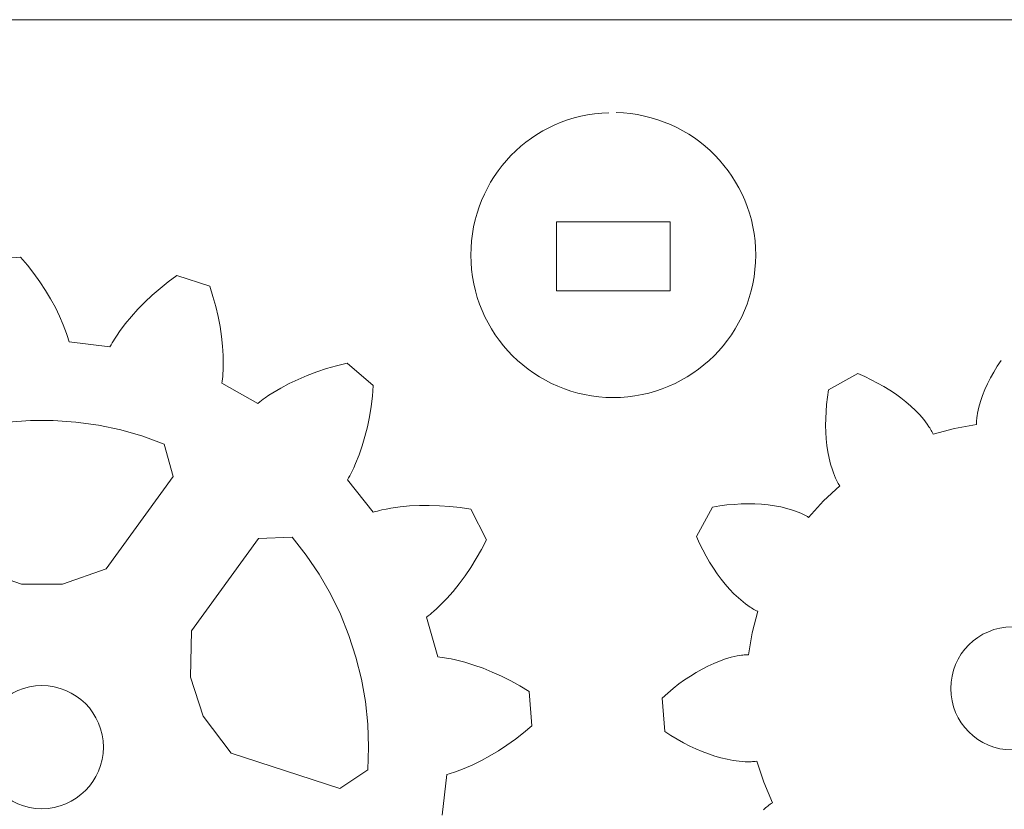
# Model space of a CAD drawing. Header units: centimetres. Extents: x -12.1 to 12.1, y -9.6 to 9.6.
# Tile 9 of 11: x 3.1 to 7.7, y 6 to 9.6. Entities that reach past the tile are written whole.
import ezdxf

# ---------------------------------------------------------------- set-up
doc = ezdxf.new("R2010")
doc.units = ezdxf.units.CM
doc.header["$MEASUREMENT"] = 0
doc.layers.add('layer 1', color=7, linetype='Continuous')

msp = doc.modelspace()

# ---------------------------------------------------------------- linework, layer by layer
at = {"layer": 'layer 1', "color": 250, "lineweight": 9}
for points in [[(-11.90028, 9.63703), (-11.90028, 9.63703), (11.90028, 9.63703), (11.90028, 9.63703)], [(2.99266, 8.52225), (2.99266, 8.52225), (3.15281, 8.53486), (3.15281, 8.53486)], [(3.15281, 8.53486), (3.15281, 8.53486), (3.18464, 8.49677), (3.18464, 8.49677)], [(3.18464, 8.49677), (3.18464, 8.49677), (3.21454, 8.45823), (3.21454, 8.45823)], [(3.21454, 8.45823), (3.21454, 8.45823), (3.24246, 8.4193), (3.24246, 8.4193)], [(3.24246, 8.4193), (3.24246, 8.4193), (3.26837, 8.38002), (3.26837, 8.38002)], [(3.80051, 8.38888), (3.80051, 8.38888), (3.83857, 8.41937), (3.83857, 8.41937)], [(3.83857, 8.41937), (3.83857, 8.41937), (3.87842, 8.44898), (3.87842, 8.44898)], [(3.87842, 8.44898), (3.87842, 8.44898), (4.0312, 8.39933), (4.0312, 8.39933)], [(3.26837, 8.38002), (3.26837, 8.38002), (3.29222, 8.34047), (3.29222, 8.34047)], [(3.76426, 8.35754), (3.76426, 8.35754), (3.80051, 8.38888), (3.80051, 8.38888)], [(4.0312, 8.39933), (4.0312, 8.39933), (4.04603, 8.35197), (4.04603, 8.35197)], [(3.29222, 8.34047), (3.29222, 8.34047), (3.31394, 8.30069), (3.31394, 8.30069)], [(3.69748, 8.2925), (3.69748, 8.2925), (3.72991, 8.3254), (3.72991, 8.3254)], [(3.72991, 8.3254), (3.72991, 8.3254), (3.76426, 8.35754), (3.76426, 8.35754)], [(4.04603, 8.35197), (4.04603, 8.35197), (4.05891, 8.30492), (4.05891, 8.30492)], [(3.31394, 8.30069), (3.31394, 8.30069), (3.33346, 8.26074), (3.33346, 8.26074)], [(3.66708, 8.25889), (3.66708, 8.25889), (3.69748, 8.2925), (3.69748, 8.2925)], [(4.05891, 8.30492), (4.05891, 8.30492), (4.06981, 8.25826), (4.06981, 8.25826)], [(3.33346, 8.26074), (3.33346, 8.26074), (3.35068, 8.22069), (3.35068, 8.22069)], [(3.63877, 8.2246), (3.63877, 8.2246), (3.66708, 8.25889), (3.66708, 8.25889)], [(4.06981, 8.25826), (4.06981, 8.25826), (4.07871, 8.21206), (4.07871, 8.21206)], [(3.35068, 8.22069), (3.35068, 8.22069), (3.35839, 8.20064), (3.35839, 8.20064)], [(3.35839, 8.20064), (3.35839, 8.20064), (3.36547, 8.18059), (3.36547, 8.18059)], [(3.6005, 8.17198), (3.6005, 8.17198), (3.61267, 8.18968), (3.61267, 8.18968)], [(3.61267, 8.18968), (3.61267, 8.18968), (3.63877, 8.2246), (3.63877, 8.2246)], [(4.07871, 8.21206), (4.07871, 8.21206), (4.08561, 8.16639), (4.08561, 8.16639)], [(3.36547, 8.18059), (3.36547, 8.18059), (3.36877, 8.17056), (3.36877, 8.17056)], [(3.36877, 8.17056), (3.36877, 8.17056), (3.3719, 8.16055), (3.3719, 8.16055)], [(3.3719, 8.16055), (3.3719, 8.16055), (3.37485, 8.15053), (3.37485, 8.15053)], [(3.37485, 8.15053), (3.37485, 8.15053), (3.37762, 8.14052), (3.37762, 8.14052)], [(3.37762, 8.14052), (3.37762, 8.14052), (3.56776, 8.11801), (3.56776, 8.11801)], [(3.57801, 8.13615), (3.57801, 8.13615), (3.58339, 8.14516), (3.58339, 8.14516)], [(3.58339, 8.14516), (3.58339, 8.14516), (3.58893, 8.15414), (3.58893, 8.15414)], [(3.58893, 8.15414), (3.58893, 8.15414), (3.6005, 8.17198), (3.6005, 8.17198)], [(4.08561, 8.16639), (4.08561, 8.16639), (4.09045, 8.12133), (4.09045, 8.12133)], [(3.56776, 8.11801), (3.56776, 8.11801), (3.5728, 8.1271), (3.5728, 8.1271)], [(3.5728, 8.1271), (3.5728, 8.1271), (3.57801, 8.13615), (3.57801, 8.13615)], [(4.09045, 8.12133), (4.09045, 8.12133), (4.09319, 8.07695), (4.09319, 8.07695)], [(4.09319, 8.07695), (4.09319, 8.07695), (4.09378, 8.03335), (4.09378, 8.03335)], [(7.68868, 8.02807), (7.68868, 8.02807), (7.70634, 8.05496), (7.70634, 8.05496)], [(4.09323, 8.01189), (4.09323, 8.01189), (4.0921, 7.99065), (4.0921, 7.99065)], [(4.09378, 8.03335), (4.09378, 8.03335), (4.09323, 8.01189), (4.09323, 8.01189)], [(4.52825, 8.00152), (4.52825, 8.00152), (4.57372, 8.01661), (4.57372, 8.01661)], [(4.57372, 8.01661), (4.57372, 8.01661), (4.62057, 8.03021), (4.62057, 8.03021)], [(4.62057, 8.03021), (4.62057, 8.03021), (4.6687, 8.04231), (4.6687, 8.04231)], [(4.6687, 8.04231), (4.6687, 8.04231), (4.79086, 7.93798), (4.79086, 7.93798)], [(7.67231, 8.00101), (7.67231, 8.00101), (7.68868, 8.02807), (7.68868, 8.02807)], [(4.08926, 7.95929), (4.08926, 7.95929), (4.08799, 7.94898), (4.08799, 7.94898)], [(4.09036, 7.96968), (4.09036, 7.96968), (4.08926, 7.95929), (4.08926, 7.95929)], [(4.09131, 7.98013), (4.09131, 7.98013), (4.09036, 7.96968), (4.09036, 7.96968)], [(4.0921, 7.99065), (4.0921, 7.99065), (4.09131, 7.98013), (4.09131, 7.98013)], [(4.40071, 7.94757), (4.40071, 7.94757), (4.44167, 7.96699), (4.44167, 7.96699)], [(4.44167, 7.96699), (4.44167, 7.96699), (4.48421, 7.98497), (4.48421, 7.98497)], [(4.48421, 7.98497), (4.48421, 7.98497), (4.52825, 8.00152), (4.52825, 8.00152)], [(6.90512, 7.91839), (6.90512, 7.91839), (7.04163, 7.99377), (7.04163, 7.99377)], [(7.04163, 7.99377), (7.04163, 7.99377), (7.07314, 7.97994), (7.07314, 7.97994)], [(7.07314, 7.97994), (7.07314, 7.97994), (7.10367, 7.96531), (7.10367, 7.96531)], [(7.10367, 7.96531), (7.10367, 7.96531), (7.13318, 7.94992), (7.13318, 7.94992)], [(7.6436, 7.94656), (7.6436, 7.94656), (7.65727, 7.97383), (7.65727, 7.97383)], [(7.65727, 7.97383), (7.65727, 7.97383), (7.67231, 8.00101), (7.67231, 8.00101)], [(4.08799, 7.94898), (4.08799, 7.94898), (4.25504, 7.85543), (4.25504, 7.85543)], [(4.32396, 7.90444), (4.32396, 7.90444), (4.36144, 7.92673), (4.36144, 7.92673)], [(4.36144, 7.92673), (4.36144, 7.92673), (4.40071, 7.94757), (4.40071, 7.94757)], [(4.79086, 7.93798), (4.79086, 7.93798), (4.78644, 7.88854), (4.78644, 7.88854)], [(6.90004, 7.88436), (6.90004, 7.88436), (6.90512, 7.91839), (6.90512, 7.91839)], [(7.13318, 7.94992), (7.13318, 7.94992), (7.16166, 7.93377), (7.16166, 7.93377)], [(7.16166, 7.93377), (7.16166, 7.93377), (7.18906, 7.91691), (7.18906, 7.91691)], [(7.18906, 7.91691), (7.18906, 7.91691), (7.21536, 7.89934), (7.21536, 7.89934)], [(7.6205, 7.89193), (7.6205, 7.89193), (7.63132, 7.91925), (7.63132, 7.91925)], [(7.63132, 7.91925), (7.63132, 7.91925), (7.6436, 7.94656), (7.6436, 7.94656)], [(4.26317, 7.8619), (4.26317, 7.8619), (4.27145, 7.86826), (4.27145, 7.86826)], [(4.27145, 7.86826), (4.27145, 7.86826), (4.27987, 7.87453), (4.27987, 7.87453)], [(4.27987, 7.87453), (4.27987, 7.87453), (4.28843, 7.8807), (4.28843, 7.8807)], [(4.28843, 7.8807), (4.28843, 7.8807), (4.30594, 7.89276), (4.30594, 7.89276)], [(4.30594, 7.89276), (4.30594, 7.89276), (4.32396, 7.90444), (4.32396, 7.90444)], [(4.78644, 7.88854), (4.78644, 7.88854), (4.78033, 7.84015), (4.78033, 7.84015)], [(6.89616, 7.85073), (6.89616, 7.85073), (6.90004, 7.88436), (6.90004, 7.88436)], [(7.21536, 7.89934), (7.21536, 7.89934), (7.2405, 7.8811), (7.2405, 7.8811)], [(7.2405, 7.8811), (7.2405, 7.8811), (7.26444, 7.86221), (7.26444, 7.86221)], [(7.61119, 7.86464), (7.61119, 7.86464), (7.6205, 7.89193), (7.6205, 7.89193)], [(4.25504, 7.85543), (4.25504, 7.85543), (4.26317, 7.8619), (4.26317, 7.8619)], [(4.78033, 7.84015), (4.78033, 7.84015), (4.77254, 7.79288), (4.77254, 7.79288)], [(6.89347, 7.81755), (6.89347, 7.81755), (6.89616, 7.85073), (6.89616, 7.85073)], [(7.26444, 7.86221), (7.26444, 7.86221), (7.28714, 7.84268), (7.28714, 7.84268)], [(7.28714, 7.84268), (7.28714, 7.84268), (7.30853, 7.82252), (7.30853, 7.82252)], [(7.30853, 7.82252), (7.30853, 7.82252), (7.32853, 7.80175), (7.32853, 7.80175)], [(7.59758, 7.81036), (7.59758, 7.81036), (7.60031, 7.82388), (7.60031, 7.82388)], [(7.60031, 7.82388), (7.60031, 7.82388), (7.6035, 7.83743), (7.6035, 7.83743)], [(7.6035, 7.83743), (7.6035, 7.83743), (7.61119, 7.86464), (7.61119, 7.86464)], [(3.19844, 7.77595), (3.19844, 7.77595), (3.09289, 7.76858), (3.09289, 7.76858)], [(3.30425, 7.77595), (3.30425, 7.77595), (3.19844, 7.77595), (3.19844, 7.77595)], [(3.4098, 7.76858), (3.4098, 7.76858), (3.30425, 7.77595), (3.30425, 7.77595)], [(4.77254, 7.79288), (4.77254, 7.79288), (4.76309, 7.74679), (4.76309, 7.74679)], [(6.89164, 7.75267), (6.89164, 7.75267), (6.89197, 7.78485), (6.89197, 7.78485)], [(6.89197, 7.78485), (6.89197, 7.78485), (6.89347, 7.81755), (6.89347, 7.81755)], [(7.32853, 7.80175), (7.32853, 7.80175), (7.34703, 7.78037), (7.34703, 7.78037)], [(7.34703, 7.78037), (7.34703, 7.78037), (7.35567, 7.76945), (7.35567, 7.76945)], [(7.59263, 7.77016), (7.59263, 7.77016), (7.59306, 7.77681), (7.59306, 7.77681)], [(7.59306, 7.77681), (7.59306, 7.77681), (7.59367, 7.78349), (7.59367, 7.78349)], [(7.59367, 7.78349), (7.59367, 7.78349), (7.59444, 7.79018), (7.59444, 7.79018)], [(7.59444, 7.79018), (7.59444, 7.79018), (7.59534, 7.79689), (7.59534, 7.79689)], [(7.59534, 7.79689), (7.59534, 7.79689), (7.59758, 7.81036), (7.59758, 7.81036)], [(3.51458, 7.75387), (3.51458, 7.75387), (3.4098, 7.76858), (3.4098, 7.76858)], [(3.61808, 7.7319), (3.61808, 7.7319), (3.51458, 7.75387), (3.51458, 7.75387)], [(3.7198, 7.70277), (3.7198, 7.70277), (3.61808, 7.7319), (3.61808, 7.7319)], [(4.76309, 7.74679), (4.76309, 7.74679), (4.75198, 7.70196), (4.75198, 7.70196)], [(6.89251, 7.72107), (6.89251, 7.72107), (6.89164, 7.75267), (6.89164, 7.75267)], [(7.35567, 7.76945), (7.35567, 7.76945), (7.36387, 7.75836), (7.36387, 7.75836)], [(7.36387, 7.75836), (7.36387, 7.75836), (7.3716, 7.74711), (7.3716, 7.74711)], [(7.3716, 7.74711), (7.3716, 7.74711), (7.37527, 7.74142), (7.37527, 7.74142)], [(7.37527, 7.74142), (7.37527, 7.74142), (7.3788, 7.73568), (7.3788, 7.73568)], [(7.3788, 7.73568), (7.3788, 7.73568), (7.38219, 7.72989), (7.38219, 7.72989)], [(7.38219, 7.72989), (7.38219, 7.72989), (7.3854, 7.72405), (7.3854, 7.72405)], [(7.39124, 7.71218), (7.39124, 7.71218), (7.49087, 7.73876), (7.49087, 7.73876)], [(7.49087, 7.73876), (7.49087, 7.73876), (7.59238, 7.75693), (7.59238, 7.75693)], [(7.59238, 7.76353), (7.59238, 7.76353), (7.59263, 7.77016), (7.59263, 7.77016)], [(7.59238, 7.75693), (7.59238, 7.75693), (7.59238, 7.76353), (7.59238, 7.76353)], [(3.81924, 7.66663), (3.81924, 7.66663), (3.7198, 7.70277), (3.7198, 7.70277)], [(4.75198, 7.70196), (4.75198, 7.70196), (4.73921, 7.65846), (4.73921, 7.65846)], [(6.89455, 7.69007), (6.89455, 7.69007), (6.89251, 7.72107), (6.89251, 7.72107)], [(6.89778, 7.65974), (6.89778, 7.65974), (6.89455, 7.69007), (6.89455, 7.69007)], [(7.3854, 7.72405), (7.3854, 7.72405), (7.38844, 7.71815), (7.38844, 7.71815)], [(7.38844, 7.71815), (7.38844, 7.71815), (7.39124, 7.71218), (7.39124, 7.71218)], [(3.86125, 7.51582), (3.86125, 7.51582), (3.81924, 7.66663), (3.81924, 7.66663)], [(4.73921, 7.65846), (4.73921, 7.65846), (4.72477, 7.61641), (4.72477, 7.61641)], [(6.90222, 7.63012), (6.90222, 7.63012), (6.89778, 7.65974), (6.89778, 7.65974)], [(4.72477, 7.61641), (4.72477, 7.61641), (4.70862, 7.57591), (4.70862, 7.57591)], [(6.90789, 7.60129), (6.90789, 7.60129), (6.90222, 7.63012), (6.90222, 7.63012)], [(6.91481, 7.5733), (6.91481, 7.5733), (6.90789, 7.60129), (6.90789, 7.60129)], [(4.6999, 7.55629), (4.6999, 7.55629), (4.69072, 7.5371), (4.69072, 7.5371)], [(4.70862, 7.57591), (4.70862, 7.57591), (4.6999, 7.55629), (4.6999, 7.55629)], [(6.92305, 7.54626), (6.92305, 7.54626), (6.91481, 7.5733), (6.91481, 7.5733)], [(6.9277, 7.53312), (6.9277, 7.53312), (6.92305, 7.54626), (6.92305, 7.54626)], [(3.54969, 7.087), (3.54969, 7.087), (3.86125, 7.51582), (3.86125, 7.51582)], [(4.6761, 7.50922), (4.6761, 7.50922), (4.67098, 7.50018), (4.67098, 7.50018)], [(4.67098, 7.50018), (4.67098, 7.50018), (4.78952, 7.34981), (4.78952, 7.34981)], [(4.68109, 7.51839), (4.68109, 7.51839), (4.6761, 7.50922), (4.6761, 7.50922)], [(4.68597, 7.52769), (4.68597, 7.52769), (4.68109, 7.51839), (4.68109, 7.51839)], [(4.69072, 7.5371), (4.69072, 7.5371), (4.68597, 7.52769), (4.68597, 7.52769)], [(6.93271, 7.52028), (6.93271, 7.52028), (6.9277, 7.53312), (6.9277, 7.53312)], [(6.93812, 7.50774), (6.93812, 7.50774), (6.93271, 7.52028), (6.93271, 7.52028)], [(6.94097, 7.5016), (6.94097, 7.5016), (6.93812, 7.50774), (6.93812, 7.50774)], [(6.94395, 7.49556), (6.94395, 7.49556), (6.94097, 7.5016), (6.94097, 7.5016)], [(6.88165, 7.40235), (6.88165, 7.40235), (6.95722, 7.47252), (6.95722, 7.47252)], [(6.94705, 7.48961), (6.94705, 7.48961), (6.94395, 7.49556), (6.94395, 7.49556)], [(6.95028, 7.48378), (6.95028, 7.48378), (6.94705, 7.48961), (6.94705, 7.48961)], [(6.95366, 7.47807), (6.95366, 7.47807), (6.95028, 7.48378), (6.95028, 7.48378)], [(6.95722, 7.47252), (6.95722, 7.47252), (6.95366, 7.47807), (6.95366, 7.47807)], [(4.83004, 7.36039), (4.83004, 7.36039), (4.85083, 7.36483), (4.85083, 7.36483)], [(4.85083, 7.36483), (4.85083, 7.36483), (4.87195, 7.36873), (4.87195, 7.36873)], [(4.87195, 7.36873), (4.87195, 7.36873), (4.9151, 7.37498), (4.9151, 7.37498)], [(4.9151, 7.37498), (4.9151, 7.37498), (4.95936, 7.37921), (4.95936, 7.37921)], [(4.95936, 7.37921), (4.95936, 7.37921), (5.00463, 7.38147), (5.00463, 7.38147)], [(5.00463, 7.38147), (5.00463, 7.38147), (5.05082, 7.38181), (5.05082, 7.38181)], [(5.05082, 7.38181), (5.05082, 7.38181), (5.09784, 7.38024), (5.09784, 7.38024)], [(5.09784, 7.38024), (5.09784, 7.38024), (5.14563, 7.37677), (5.14563, 7.37677)], [(5.14563, 7.37677), (5.14563, 7.37677), (5.1941, 7.37142), (5.1941, 7.37142)], [(5.1941, 7.37142), (5.1941, 7.37142), (5.24321, 7.36418), (5.24321, 7.36418)], [(5.24321, 7.36418), (5.24321, 7.36418), (5.31614, 7.22104), (5.31614, 7.22104)], [(6.29178, 7.23679), (6.29178, 7.23679), (6.36586, 7.37401), (6.36586, 7.37401)], [(6.36586, 7.37401), (6.36586, 7.37401), (6.39984, 7.37941), (6.39984, 7.37941)], [(6.39984, 7.37941), (6.39984, 7.37941), (6.43343, 7.38361), (6.43343, 7.38361)], [(6.43343, 7.38361), (6.43343, 7.38361), (6.46658, 7.38661), (6.46658, 7.38661)], [(6.46658, 7.38661), (6.46658, 7.38661), (6.49927, 7.38842), (6.49927, 7.38842)], [(6.49927, 7.38842), (6.49927, 7.38842), (6.53144, 7.38905), (6.53144, 7.38905)], [(6.53144, 7.38905), (6.53144, 7.38905), (6.56305, 7.38849), (6.56305, 7.38849)], [(6.56305, 7.38849), (6.56305, 7.38849), (6.59407, 7.38674), (6.59407, 7.38674)], [(6.59407, 7.38674), (6.59407, 7.38674), (6.62443, 7.38379), (6.62443, 7.38379)], [(6.62443, 7.38379), (6.62443, 7.38379), (6.65409, 7.37963), (6.65409, 7.37963)], [(6.65409, 7.37963), (6.65409, 7.37963), (6.68298, 7.37424), (6.68298, 7.37424)], [(6.68298, 7.37424), (6.68298, 7.37424), (6.71103, 7.36758), (6.71103, 7.36758)], [(6.71103, 7.36758), (6.71103, 7.36758), (6.73815, 7.35959), (6.73815, 7.35959)], [(6.81221, 7.32613), (6.81221, 7.32613), (6.88165, 7.40235), (6.88165, 7.40235)], [(4.78952, 7.34981), (4.78952, 7.34981), (4.79951, 7.35268), (4.79951, 7.35268)], [(4.79951, 7.35268), (4.79951, 7.35268), (4.80959, 7.3554), (4.80959, 7.3554)], [(4.80959, 7.3554), (4.80959, 7.3554), (4.81977, 7.35796), (4.81977, 7.35796)], [(4.81977, 7.35796), (4.81977, 7.35796), (4.83004, 7.36039), (4.83004, 7.36039)], [(6.73815, 7.35959), (6.73815, 7.35959), (6.75132, 7.35507), (6.75132, 7.35507)], [(6.75132, 7.35507), (6.75132, 7.35507), (6.76422, 7.35018), (6.76422, 7.35018)], [(6.76422, 7.35018), (6.76422, 7.35018), (6.7768, 7.3449), (6.7768, 7.3449)], [(6.7768, 7.3449), (6.7768, 7.3449), (6.78297, 7.3421), (6.78297, 7.3421)], [(6.78297, 7.3421), (6.78297, 7.3421), (6.78904, 7.33918), (6.78904, 7.33918)], [(6.78904, 7.33918), (6.78904, 7.33918), (6.79501, 7.33613), (6.79501, 7.33613)], [(6.79501, 7.33613), (6.79501, 7.33613), (6.80088, 7.33296), (6.80088, 7.33296)], [(6.80088, 7.33296), (6.80088, 7.33296), (6.80662, 7.32963), (6.80662, 7.32963)], [(6.80662, 7.32963), (6.80662, 7.32963), (6.81221, 7.32613), (6.81221, 7.32613)], [(4.25807, 7.22751), (4.25807, 7.22751), (3.94652, 6.79869), (3.94652, 6.79869)], [(4.41447, 7.23417), (4.41447, 7.23417), (4.25807, 7.22751), (4.25807, 7.22751)], [(4.47958, 7.15076), (4.47958, 7.15076), (4.41447, 7.23417), (4.41447, 7.23417)], [(6.3059, 7.20542), (6.3059, 7.20542), (6.29178, 7.23679), (6.29178, 7.23679)], [(5.31614, 7.22104), (5.31614, 7.22104), (5.29313, 7.17706), (5.29313, 7.17706)], [(6.32081, 7.17503), (6.32081, 7.17503), (6.3059, 7.20542), (6.3059, 7.20542)], [(4.53872, 7.06302), (4.53872, 7.06302), (4.47958, 7.15076), (4.47958, 7.15076)], [(5.26898, 7.13469), (5.26898, 7.13469), (5.24369, 7.09399), (5.24369, 7.09399)], [(5.29313, 7.17706), (5.29313, 7.17706), (5.26898, 7.13469), (5.26898, 7.13469)], [(6.33649, 7.14566), (6.33649, 7.14566), (6.32081, 7.17503), (6.32081, 7.17503)], [(6.3529, 7.11733), (6.3529, 7.11733), (6.33649, 7.14566), (6.33649, 7.14566)], [(5.24369, 7.09399), (5.24369, 7.09399), (5.21732, 7.05502), (5.21732, 7.05502)], [(6.37003, 7.09009), (6.37003, 7.09009), (6.3529, 7.11733), (6.3529, 7.11733)], [(6.38784, 7.06397), (6.38784, 7.06397), (6.37003, 7.09009), (6.37003, 7.09009)], [(2.953, 7.087), (2.953, 7.087), (3.15605, 7.01615), (3.15605, 7.01615)], [(3.34664, 7.01615), (3.34664, 7.01615), (3.54969, 7.087), (3.54969, 7.087)], [(4.59159, 6.97138), (4.59159, 6.97138), (4.53872, 7.06302), (4.53872, 7.06302)], [(5.21732, 7.05502), (5.21732, 7.05502), (5.1899, 7.01786), (5.1899, 7.01786)], [(6.40632, 7.039), (6.40632, 7.039), (6.38784, 7.06397), (6.38784, 7.06397)], [(3.15605, 7.01615), (3.15605, 7.01615), (3.34664, 7.01615), (3.34664, 7.01615)], [(5.1899, 7.01786), (5.1899, 7.01786), (5.16146, 6.98257), (5.16146, 6.98257)], [(6.42544, 7.01523), (6.42544, 7.01523), (6.40632, 7.039), (6.40632, 7.039)], [(6.44519, 6.99272), (6.44519, 6.99272), (6.42544, 7.01523), (6.42544, 7.01523)], [(4.63796, 6.87627), (4.63796, 6.87627), (4.59159, 6.97138), (4.59159, 6.97138)], [(5.16146, 6.98257), (5.16146, 6.98257), (5.13202, 6.94925), (5.13202, 6.94925)], [(6.46554, 6.97152), (6.46554, 6.97152), (6.44519, 6.99272), (6.44519, 6.99272)], [(6.4865, 6.95172), (6.4865, 6.95172), (6.46554, 6.97152), (6.46554, 6.97152)], [(6.50805, 6.93342), (6.50805, 6.93342), (6.4865, 6.95172), (6.4865, 6.95172)], [(5.10161, 6.91801), (5.10161, 6.91801), (5.08603, 6.90321), (5.08603, 6.90321)], [(5.13202, 6.94925), (5.13202, 6.94925), (5.10161, 6.91801), (5.10161, 6.91801)], [(6.51905, 6.92489), (6.51905, 6.92489), (6.50805, 6.93342), (6.50805, 6.93342)], [(6.53022, 6.91679), (6.53022, 6.91679), (6.51905, 6.92489), (6.51905, 6.92489)], [(6.54154, 6.90917), (6.54154, 6.90917), (6.53022, 6.91679), (6.53022, 6.91679)], [(6.54727, 6.90555), (6.54727, 6.90555), (6.54154, 6.90917), (6.54154, 6.90917)], [(6.55304, 6.90207), (6.55304, 6.90207), (6.54727, 6.90555), (6.54727, 6.90555)], [(4.67759, 6.77816), (4.67759, 6.77816), (4.63796, 6.87627), (4.63796, 6.87627)], [(5.04604, 6.86883), (5.04604, 6.86883), (5.03785, 6.86244), (5.03785, 6.86244)], [(5.03785, 6.86244), (5.03785, 6.86244), (5.08982, 6.67816), (5.08982, 6.67816)], [(5.05416, 6.87539), (5.05416, 6.87539), (5.04604, 6.86883), (5.04604, 6.86883)], [(5.06222, 6.88212), (5.06222, 6.88212), (5.05416, 6.87539), (5.05416, 6.87539)], [(5.07022, 6.889), (5.07022, 6.889), (5.06222, 6.88212), (5.06222, 6.88212)], [(5.08603, 6.90321), (5.08603, 6.90321), (5.07022, 6.889), (5.07022, 6.889)], [(6.55102, 6.78998), (6.55102, 6.78998), (6.57666, 6.88986), (6.57666, 6.88986)], [(6.55886, 6.89874), (6.55886, 6.89874), (6.55304, 6.90207), (6.55304, 6.90207)], [(6.56473, 6.89558), (6.56473, 6.89558), (6.55886, 6.89874), (6.55886, 6.89874)], [(6.57066, 6.89261), (6.57066, 6.89261), (6.56473, 6.89558), (6.56473, 6.89558)], [(6.57666, 6.88986), (6.57666, 6.88986), (6.57066, 6.89261), (6.57066, 6.89261)], [(3.94652, 6.79869), (3.94652, 6.79869), (3.94187, 6.58369), (3.94187, 6.58369)], [(4.71028, 6.67754), (4.71028, 6.67754), (4.67759, 6.77816), (4.67759, 6.77816)], [(6.53381, 6.68831), (6.53381, 6.68831), (6.55102, 6.78998), (6.55102, 6.78998)], [(4.73589, 6.57487), (4.73589, 6.57487), (4.71028, 6.67754), (4.71028, 6.67754)], [(5.08982, 6.67816), (5.08982, 6.67816), (5.10014, 6.67699), (5.10014, 6.67699)], [(5.10014, 6.67699), (5.10014, 6.67699), (5.1105, 6.67563), (5.1105, 6.67563)], [(6.45342, 6.67643), (6.45342, 6.67643), (6.46694, 6.67975), (6.46694, 6.67975)], [(6.46694, 6.67975), (6.46694, 6.67975), (6.48043, 6.68261), (6.48043, 6.68261)], [(6.48043, 6.68261), (6.48043, 6.68261), (6.49387, 6.68496), (6.49387, 6.68496)], [(6.49387, 6.68496), (6.49387, 6.68496), (6.50058, 6.68594), (6.50058, 6.68594)], [(6.50058, 6.68594), (6.50058, 6.68594), (6.50727, 6.68676), (6.50727, 6.68676)], [(6.50727, 6.68676), (6.50727, 6.68676), (6.51394, 6.68744), (6.51394, 6.68744)], [(6.51394, 6.68744), (6.51394, 6.68744), (6.52059, 6.68793), (6.52059, 6.68793)], [(6.52059, 6.68793), (6.52059, 6.68793), (6.52721, 6.68824), (6.52721, 6.68824)], [(6.52721, 6.68824), (6.52721, 6.68824), (6.53381, 6.68831), (6.53381, 6.68831)], [(5.1105, 6.67563), (5.1105, 6.67563), (5.12089, 6.67411), (5.12089, 6.67411)], [(5.12089, 6.67411), (5.12089, 6.67411), (5.1313, 6.67242), (5.1313, 6.67242)], [(5.1313, 6.67242), (5.1313, 6.67242), (5.15221, 6.66857), (5.15221, 6.66857)], [(5.15221, 6.66857), (5.15221, 6.66857), (5.17322, 6.66409), (5.17322, 6.66409)], [(5.17322, 6.66409), (5.17322, 6.66409), (5.21547, 6.65335), (5.21547, 6.65335)], [(5.21547, 6.65335), (5.21547, 6.65335), (5.25798, 6.64032), (5.25798, 6.64032)], [(5.25798, 6.64032), (5.25798, 6.64032), (5.30067, 6.62508), (5.30067, 6.62508)], [(6.31753, 6.62137), (6.31753, 6.62137), (6.34467, 6.6353), (6.34467, 6.6353)], [(6.34467, 6.6353), (6.34467, 6.6353), (6.37186, 6.64783), (6.37186, 6.64783)], [(6.37186, 6.64783), (6.37186, 6.64783), (6.39908, 6.65892), (6.39908, 6.65892)], [(6.39908, 6.65892), (6.39908, 6.65892), (6.42628, 6.66848), (6.42628, 6.66848)], [(6.42628, 6.66848), (6.42628, 6.66848), (6.45342, 6.67643), (6.45342, 6.67643)], [(5.30067, 6.62508), (5.30067, 6.62508), (5.34347, 6.60772), (5.34347, 6.60772)], [(5.34347, 6.60772), (5.34347, 6.60772), (5.38631, 6.58828), (5.38631, 6.58828)], [(5.38631, 6.58828), (5.38631, 6.58828), (5.42914, 6.56679), (5.42914, 6.56679)], [(6.23687, 6.57154), (6.23687, 6.57154), (6.26359, 6.58945), (6.26359, 6.58945)], [(6.26359, 6.58945), (6.26359, 6.58945), (6.29049, 6.60607), (6.29049, 6.60607)], [(6.29049, 6.60607), (6.29049, 6.60607), (6.31753, 6.62137), (6.31753, 6.62137)], [(3.94187, 6.58369), (3.94187, 6.58369), (4.00077, 6.40242), (4.00077, 6.40242)], [(4.75428, 6.47068), (4.75428, 6.47068), (4.73589, 6.57487), (4.73589, 6.57487)], [(5.42914, 6.56679), (5.42914, 6.56679), (5.47188, 6.54329), (5.47188, 6.54329)], [(5.47188, 6.54329), (5.47188, 6.54329), (5.51448, 6.51781), (5.51448, 6.51781)], [(6.18409, 6.53188), (6.18409, 6.53188), (6.21036, 6.55234), (6.21036, 6.55234)], [(6.21036, 6.55234), (6.21036, 6.55234), (6.23687, 6.57154), (6.23687, 6.57154)], [(5.51448, 6.51781), (5.51448, 6.51781), (5.52708, 6.35765), (5.52708, 6.35765)], [(6.13244, 6.48728), (6.13244, 6.48728), (6.1581, 6.51019), (6.1581, 6.51019)], [(6.1581, 6.51019), (6.1581, 6.51019), (6.18409, 6.53188), (6.18409, 6.53188)], [(4.76537, 6.36545), (4.76537, 6.36545), (4.75428, 6.47068), (4.75428, 6.47068)], [(6.1443, 6.33179), (6.1443, 6.33179), (6.13244, 6.48728), (6.13244, 6.48728)], [(4.00077, 6.40242), (4.00077, 6.40242), (4.13091, 6.23121), (4.13091, 6.23121)], [(4.7691, 6.25971), (4.7691, 6.25971), (4.76537, 6.36545), (4.76537, 6.36545)], [(5.52708, 6.35765), (5.52708, 6.35765), (5.48899, 6.32582), (5.48899, 6.32582)], [(5.48899, 6.32582), (5.48899, 6.32582), (5.45045, 6.29593), (5.45045, 6.29593)], [(6.17314, 6.31303), (6.17314, 6.31303), (6.1443, 6.33179), (6.1443, 6.33179)], [(6.20211, 6.29553), (6.20211, 6.29553), (6.17314, 6.31303), (6.17314, 6.31303)], [(5.41152, 6.268), (5.41152, 6.268), (5.37225, 6.24209), (5.37225, 6.24209)], [(5.45045, 6.29593), (5.45045, 6.29593), (5.41152, 6.268), (5.41152, 6.268)], [(6.23118, 6.2793), (6.23118, 6.2793), (6.20211, 6.29553), (6.20211, 6.29553)], [(6.2603, 6.26435), (6.2603, 6.26435), (6.23118, 6.2793), (6.23118, 6.2793)], [(4.13091, 6.23121), (4.13091, 6.23121), (4.63501, 6.06742), (4.63501, 6.06742)], [(4.76545, 6.15396), (4.76545, 6.15396), (4.7691, 6.25971), (4.7691, 6.25971)], [(5.37225, 6.24209), (5.37225, 6.24209), (5.33269, 6.21825), (5.33269, 6.21825)], [(6.28943, 6.25068), (6.28943, 6.25068), (6.2603, 6.26435), (6.2603, 6.26435)], [(6.31854, 6.23834), (6.31854, 6.23834), (6.28943, 6.25068), (6.28943, 6.25068)], [(6.34758, 6.22733), (6.34758, 6.22733), (6.31854, 6.23834), (6.31854, 6.23834)], [(6.37652, 6.21767), (6.37652, 6.21767), (6.34758, 6.22733), (6.34758, 6.22733)], [(5.25296, 6.17701), (5.25296, 6.17701), (5.21291, 6.15979), (5.21291, 6.15979)], [(5.29291, 6.19653), (5.29291, 6.19653), (5.25296, 6.17701), (5.25296, 6.17701)], [(5.33269, 6.21825), (5.33269, 6.21825), (5.29291, 6.19653), (5.29291, 6.19653)], [(6.4053, 6.2094), (6.4053, 6.2094), (6.37652, 6.21767), (6.37652, 6.21767)], [(6.43389, 6.20257), (6.43389, 6.20257), (6.4053, 6.2094), (6.4053, 6.2094)], [(6.46222, 6.19725), (6.46222, 6.19725), (6.43389, 6.20257), (6.43389, 6.20257)], [(6.49025, 6.19351), (6.49025, 6.19351), (6.46222, 6.19725), (6.46222, 6.19725)], [(6.50412, 6.19228), (6.50412, 6.19228), (6.49025, 6.19351), (6.49025, 6.19351)], [(6.51789, 6.1915), (6.51789, 6.1915), (6.50412, 6.19228), (6.50412, 6.19228)], [(6.53154, 6.19121), (6.53154, 6.19121), (6.51789, 6.1915), (6.51789, 6.1915)], [(6.53831, 6.19126), (6.53831, 6.19126), (6.53154, 6.19121), (6.53154, 6.19121)], [(6.54504, 6.19146), (6.54504, 6.19146), (6.53831, 6.19126), (6.53831, 6.19126)], [(6.55174, 6.1918), (6.55174, 6.1918), (6.54504, 6.19146), (6.54504, 6.19146)], [(6.55839, 6.19232), (6.55839, 6.19232), (6.55174, 6.1918), (6.55174, 6.1918)], [(6.56499, 6.19302), (6.56499, 6.19302), (6.55839, 6.19232), (6.55839, 6.19232)], [(6.57152, 6.19396), (6.57152, 6.19396), (6.56499, 6.19302), (6.56499, 6.19302)], [(6.60395, 6.09608), (6.60395, 6.09608), (6.57152, 6.19396), (6.57152, 6.19396)], [(4.63501, 6.06742), (4.63501, 6.06742), (4.76545, 6.15396), (4.76545, 6.15396)], [(5.13274, 6.13285), (5.13274, 6.13285), (5.11024, 5.94272), (5.11024, 5.94272)], [(5.14275, 6.13562), (5.14275, 6.13562), (5.13274, 6.13285), (5.13274, 6.13285)], [(5.15277, 6.13857), (5.15277, 6.13857), (5.14275, 6.13562), (5.14275, 6.13562)], [(5.16279, 6.1417), (5.16279, 6.1417), (5.15277, 6.13857), (5.15277, 6.13857)], [(5.17281, 6.145), (5.17281, 6.145), (5.16279, 6.1417), (5.16279, 6.1417)], [(5.19286, 6.15208), (5.19286, 6.15208), (5.17281, 6.145), (5.17281, 6.145)], [(5.21291, 6.15979), (5.21291, 6.15979), (5.19286, 6.15208), (5.19286, 6.15208)], [(6.64443, 6.00125), (6.64443, 6.00125), (6.60395, 6.09608), (6.60395, 6.09608)], [(6.62819, 5.98977), (6.62819, 5.98977), (6.63351, 5.99378), (6.63351, 5.99378)], [(6.63351, 5.99378), (6.63351, 5.99378), (6.63892, 5.99762), (6.63892, 5.99762)], [(6.63892, 5.99762), (6.63892, 5.99762), (6.64443, 6.00125), (6.64443, 6.00125)], [(6.60262, 5.96758), (6.60262, 5.96758), (6.61265, 5.97684), (6.61265, 5.97684)], [(6.61265, 5.97684), (6.61265, 5.97684), (6.61776, 5.98128), (6.61776, 5.98128)], [(6.61776, 5.98128), (6.61776, 5.98128), (6.62294, 5.98559), (6.62294, 5.98559)], [(6.62294, 5.98559), (6.62294, 5.98559), (6.62819, 5.98977), (6.62819, 5.98977)]]:
    msp.add_open_spline(points, degree=3, dxfattribs=at)
for points in [[(5.91911, 9.20547), (6.27814, 9.19819), (6.56695, 8.90487), (6.56695, 8.54409), (6.56695, 8.54409), (6.56695, 8.17875), (6.27078, 7.88258), (5.90543, 7.88258), (5.90543, 7.88258), (5.54009, 7.88258), (5.24391, 8.17875), (5.24391, 8.54409), (5.24391, 8.54409), (5.24391, 8.90408), (5.52693, 9.19676), (5.88486, 9.20528)], [(6.16948, 8.37777), (6.16948, 8.37777), (5.64138, 8.37777), (5.64138, 8.37777), (5.64138, 8.37777), (5.64138, 8.37777), (5.64138, 8.69777), (5.64138, 8.69777), (5.64138, 8.69777), (5.64138, 8.69777), (6.16948, 8.69777), (6.16948, 8.69777), (6.16948, 8.69777), (6.16948, 8.69777), (6.16948, 8.37777), (6.16948, 8.37777)], [(8.04426, 6.53188), (8.04426, 6.37407), (7.91633, 6.24613), (7.75851, 6.24613), (7.75851, 6.24613), (7.6007, 6.24613), (7.47276, 6.37407), (7.47276, 6.53188), (7.47276, 6.53188), (7.47276, 6.6897), (7.6007, 6.81763), (7.75851, 6.81763), (7.75851, 6.81763), (7.91633, 6.81763), (8.04426, 6.6897), (8.04426, 6.53188)], [(3.5371, 6.25912), (3.5371, 6.10132), (3.40916, 5.97338), (3.25135, 5.97338), (3.25135, 5.97338), (3.09353, 5.97338), (2.9656, 6.10132), (2.9656, 6.25912), (2.9656, 6.25912), (2.9656, 6.41694), (3.09353, 6.54487), (3.25135, 6.54487), (3.25135, 6.54487), (3.40916, 6.54487), (3.5371, 6.41694), (3.5371, 6.25912)]]:
    msp.add_open_spline(points, degree=3, knots=[0, 0, 0, 0, 0.2, 0.2, 0.2, 0.2, 0.4, 0.4, 0.4, 0.4, 0.6, 0.6, 0.6, 0.6, 1, 1, 1, 1], dxfattribs=at)

doc.saveas('drawing.dxf')
